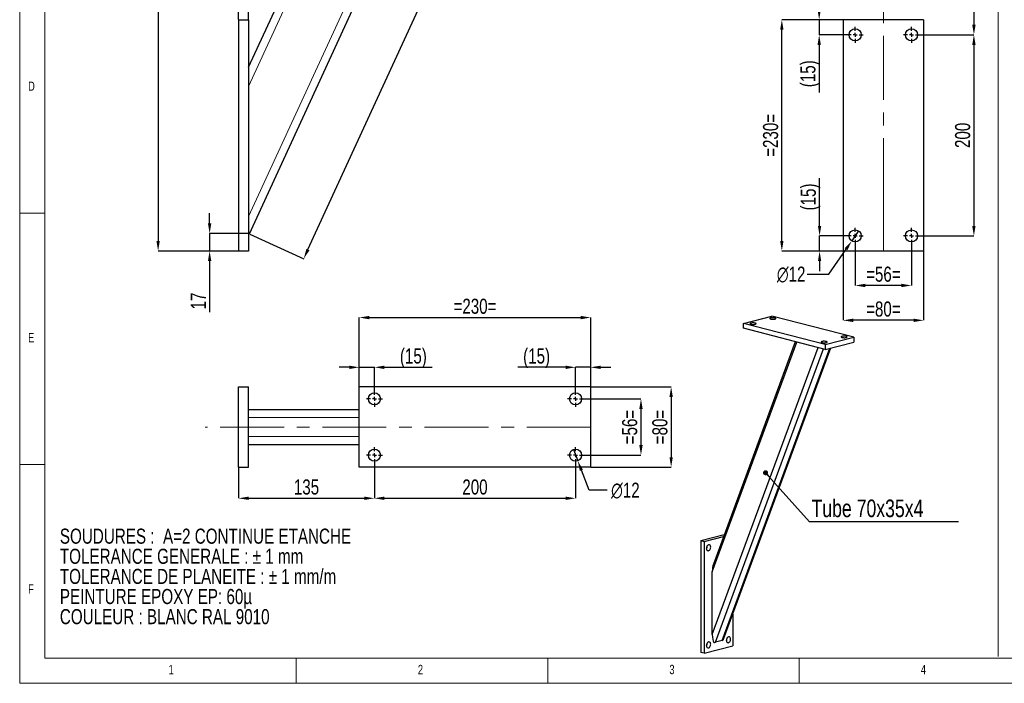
# Model space of a CAD drawing. Header units: millimetres. Extents: x 5 to 415, y 5 to 292.
# Tile 1 of 4: x 5 to 201, y 5 to 137. Entities that reach past the tile are written whole.
import ezdxf

# ---------------------------------------------------------------- set-up
doc = ezdxf.new("R2010")
doc.units = ezdxf.units.MM
doc.header["$PDSIZE"] = -1
doc.linetypes.add('CENTERX2', pattern=[20.32, 12.7, -2.54, 2.54, -2.54])
for name, color, linetype in [('COTES', 1, 'Continuous'), ('NOTES', 6, 'Continuous'), ('TRAIT-FINS', 9, 'Continuous'), ('TRAIT-MIXTES', 3, 'CENTERX2')]:
    doc.layers.add(name, color=color, linetype=linetype)
doc.layers.add('TRAIT-FORT', color=4, linetype='Continuous', lineweight=25)
doc.styles.add('SLDTEXTSTYLE0', font='TXT', dxfattribs={"width": 0.75})
doc.styles.add('SLDTEXTSTYLE1', font='TXT', dxfattribs={"width": 0.754155})
doc.dimstyles.new('SLDDIMSTYLE0', dxfattribs={"dimtxt": 3, "dimasz": 2, "dimexe": 0, "dimexo": 0.0625, "dimgap": 0.75, "dimtad": 1, "dimlfac": 5, "dimrnd": 1e-09, "dimzin": 12, "dimdsep": 46, "dimtxsty": 'SLDTEXTSTYLE0', "dimsah": 1, "dimcen": 0.09, "dimadec": 0, "dimazin": 3, "dimtfac": 1, "dimtmove": 0, "dimatfit": 0, "dimfxl": 1, "dimfrac": 2, "dimtolj": 1, "dimtzin": 12, "dimarcsym": 0})
doc.dimstyles.new('SLDDIMSTYLE1', dxfattribs={"dimtxt": 3, "dimasz": 2, "dimexe": 0, "dimexo": 0.0625, "dimgap": 0.75, "dimtad": 1, "dimlfac": 5, "dimrnd": 1e-09, "dimzin": 12, "dimdsep": 46, "dimtxsty": 'SLDTEXTSTYLE0', "dimsah": 1, "dimcen": 0.09, "dimadec": 0, "dimazin": 3, "dimtfac": 1, "dimtofl": 0, "dimtmove": 0, "dimatfit": 3, "dimfxl": 1, "dimfrac": 2, "dimtolj": 1, "dimtzin": 12, "dimarcsym": 0})
doc.dimstyles.new('SLDDIMSTYLE2', dxfattribs={"dimtxt": 3, "dimasz": 2, "dimexe": 0, "dimexo": 0.0625, "dimgap": 0.75, "dimtad": 1, "dimdec": 0, "dimlfac": 5, "dimrnd": 1e-09, "dimzin": 12, "dimdsep": 46, "dimtxsty": 'SLDTEXTSTYLE0', "dimsah": 1, "dimcen": 0.09, "dimadec": 0, "dimazin": 3, "dimtfac": 1, "dimtdec": 0, "dimtofl": 0, "dimtmove": 0, "dimatfit": 3, "dimfxl": 1, "dimfrac": 2, "dimtolj": 1, "dimtzin": 12, "dimarcsym": 0})
doc.dimstyles.new('SLDDIMSTYLE3', dxfattribs={"dimtxt": 3, "dimasz": 2, "dimexe": 0, "dimexo": 0.0625, "dimgap": 0.75, "dimtad": 1, "dimdec": 0, "dimlfac": 5, "dimrnd": 1e-09, "dimzin": 12, "dimdsep": 46, "dimtxsty": 'SLDTEXTSTYLE0', "dimsah": 1, "dimcen": 0.09, "dimadec": 0, "dimazin": 3, "dimtfac": 1, "dimtdec": 0, "dimtmove": 0, "dimatfit": 0, "dimfxl": 1, "dimfrac": 2, "dimtolj": 1, "dimtzin": 12, "dimarcsym": 0})
doc.dimstyles.new('SLDDIMSTYLE4', dxfattribs={"dimtxt": 3, "dimasz": 2, "dimexe": 0, "dimexo": 0.0625, "dimgap": 0.75, "dimtad": 0, "dimtih": 1, "dimtoh": 1, "dimlfac": 5, "dimrnd": 1e-09, "dimzin": 12, "dimdsep": 46, "dimtxsty": 'SLDTEXTSTYLE0', "dimblk1": 'NONE', "dimsah": 1, "dimcen": 0, "dimadec": 0, "dimazin": 3, "dimtfac": 1, "dimtmove": 0, "dimatfit": 3, "dimldrblk": 'NONE', "dimfxl": 1, "dimfrac": 2, "dimtolj": 1, "dimtzin": 12, "dimarcsym": 0})
doc.dimstyles.new('SLDDIMSTYLE5', dxfattribs={"dimtxt": 0.18, "dimasz": 1, "dimexe": 0, "dimexo": 0.0625, "dimgap": 0, "dimtad": 0, "dimtih": 1, "dimtoh": 1, "dimdec": 0, "dimrnd": 1e-09, "dimzin": 0, "dimdsep": 46, "dimtxsty": 'Standard', "dimblk1": 'DOT', "dimblk2": 'DOT', "dimsah": 1, "dimcen": 0.09, "dimadec": 0, "dimazin": 0, "dimtfac": 1, "dimtdec": 0, "dimtofl": 0, "dimtmove": 0, "dimatfit": 3, "dimldrblk": 'DOT', "dimfxl": 1, "dimfrac": 2, "dimtolj": 1, "dimtzin": 0, "dimarcsym": 0})

# ---------------------------------------------------------------- blocks, each defined once
blk = doc.blocks.new('SW_NOTE_0')
at = {"layer": 'NOTES', "color": 0, "char_height": 3, "attachment_point": 1, "style": 'SLDTEXTSTYLE1'}
for s, insert in [('SOUDURES :  A=2 CONTINUE ETANCHE', (0, 3.87)), ('TOLERANCE GENERALE : ± 1 mm', (0, -0.13)), ('TOLERANCE DE PLANEITE : ± 1 mm/m', (0, -4.13)), ('PEINTURE EPOXY EP: 60µ', (0, -8.13)), ('COULEUR : BLANC RAL 9010', (0, -12.13))]:
    blk.add_mtext(s, dxfattribs=dict(at, insert=insert))
blk = doc.blocks.new('_D')
at = {"layer": 'COTES', "color": 0, "lineweight": -2, "transparency": 16777216}
for p, q in [((46.52, 146.71), (44.52, 146.71)), ((48.52, 137.02), (48.52, 146.71)), ((48.52, 146.71), (50.52, 146.71)), ((50.52, 137.02), (50.52, 146.71)), ((52.52, 146.71), (58.65, 146.71))]:
    blk.add_line(p, q, dxfattribs=at)
at = {"layer": 'COTES', "color": 0, "transparency": 16777216}
for points in [[(46.52, 147.04), (46.52, 146.38), (48.52, 146.71)], [(52.52, 147.04), (52.52, 146.38), (50.52, 146.71)]]:
    blk.add_solid(points, dxfattribs=at)
at = {"layer": 'Defpoints', "color": 0, "transparency": 16777216}
for p in [(50.52, 146.71), (48.52, 136.96), (50.52, 136.96)]:
    blk.add_point(p, dxfattribs=at)
at = {"layer": 'COTES', "color": 0, "transparency": 16777216, "insert": (56.58, 150.46), "char_height": 3, "attachment_point": 2, "style": 'SLDTEXTSTYLE0'}
blk.add_mtext('\\A1;10', dxfattribs=at)
blk = doc.blocks.new('_D_2')
at = {"layer": 'COTES', "color": 0, "lineweight": -2, "transparency": 16777216}
for p, q in [((48.52, 137.02), (48.52, 242.96)), ((50.52, 242.96), (116.52, 242.96)), ((118.52, 231.02), (118.52, 242.96))]:
    blk.add_line(p, q, dxfattribs=at)
at = {"layer": 'COTES', "color": 0, "transparency": 16777216}
for points in [[(50.52, 243.3), (50.52, 242.63), (48.52, 242.96)], [(116.52, 243.3), (116.52, 242.63), (118.52, 242.96)]]:
    blk.add_solid(points, dxfattribs=at)
at = {"layer": 'Defpoints', "color": 0, "transparency": 16777216}
for p in [(118.52, 242.96), (118.52, 230.96), (48.52, 136.96)]:
    blk.add_point(p, dxfattribs=at)
at = {"layer": 'COTES', "color": 0, "transparency": 16777216, "insert": (83.52, 246.71), "char_height": 3, "attachment_point": 2, "style": 'SLDTEXTSTYLE0'}
blk.add_mtext('\\A1;350', dxfattribs=at)
blk = doc.blocks.new('_D_3')
at = {"layer": 'COTES', "color": 0, "lineweight": -2, "transparency": 16777216}
for p, q in [((72.46, 230.96), (32.52, 230.96)), ((32.52, 228.96), (32.52, 92.96)), ((48.46, 90.96), (32.52, 90.96))]:
    blk.add_line(p, q, dxfattribs=at)
at = {"layer": 'COTES', "color": 0, "transparency": 16777216}
for points in [[(32.19, 228.96), (32.85, 228.96), (32.52, 230.96)], [(32.19, 92.96), (32.85, 92.96), (32.52, 90.96)]]:
    blk.add_solid(points, dxfattribs=at)
at = {"layer": 'Defpoints', "color": 0, "transparency": 16777216}
for p in [(72.52, 230.96), (32.52, 90.96), (48.52, 90.96)]:
    blk.add_point(p, dxfattribs=at)
at = {"layer": 'COTES', "color": 0, "transparency": 16777216, "insert": (28.77, 160.96), "char_height": 3, "attachment_point": 2, "rotation": 90, "style": 'SLDTEXTSTYLE0'}
blk.add_mtext('\\A1;700', dxfattribs=at)
blk = doc.blocks.new('_D_4')
at = {"layer": 'COTES', "color": 0, "lineweight": -2, "transparency": 16777216}
for p, q in [((112.58, 228.94), (123.28, 224.02)), ((62.31, 91.24), (122.45, 222.2)), ((50.77, 94.34), (61.47, 89.43))]:
    blk.add_line(p, q, dxfattribs=at)
at = {"layer": 'COTES', "color": 0, "transparency": 16777216}
for points in [[(122.15, 222.34), (122.75, 222.06), (123.28, 224.02)], [(62, 91.38), (62.61, 91.11), (61.47, 89.43)]]:
    blk.add_solid(points, dxfattribs=at)
at = {"layer": 'Defpoints', "color": 0, "transparency": 16777216}
for p in [(112.52, 228.96), (123.28, 224.02), (50.71, 94.37)]:
    blk.add_point(p, dxfattribs=at)
at = {"layer": 'COTES', "color": 0, "transparency": 16777216, "insert": (88.97, 158.29), "char_height": 3, "attachment_point": 2, "rotation": 65.3326, "style": 'SLDTEXTSTYLE0'}
blk.add_mtext('\\A1;(741)', dxfattribs=at)
blk = doc.blocks.new('_D_7')
at = {"layer": 'COTES', "color": 0, "lineweight": -2, "transparency": 16777216}
for p, q in [((42.76, 96.46), (42.76, 98.46)), ((50.46, 94.46), (42.76, 94.46)), ((42.76, 94.46), (42.76, 90.96)), ((48.46, 90.96), (42.76, 90.96)), ((42.76, 88.96), (42.76, 78.78))]:
    blk.add_line(p, q, dxfattribs=at)
at = {"layer": 'COTES', "color": 0, "transparency": 16777216}
for points in [[(42.43, 96.46), (43.1, 96.46), (42.76, 94.46)], [(42.43, 88.96), (43.1, 88.96), (42.76, 90.96)]]:
    blk.add_solid(points, dxfattribs=at)
at = {"layer": 'Defpoints', "color": 0, "transparency": 16777216}
for p in [(50.52, 94.46), (42.76, 90.96), (48.52, 90.96)]:
    blk.add_point(p, dxfattribs=at)
at = {"layer": 'COTES', "color": 0, "transparency": 16777216, "insert": (39.01, 81.03), "char_height": 3, "attachment_point": 2, "rotation": 90, "style": 'SLDTEXTSTYLE0'}
blk.add_mtext('\\A1;17', dxfattribs=at)
blk = doc.blocks.new('_D_9')
at = {"layer": 'COTES', "color": 0, "lineweight": -2, "transparency": 16777216}
for p, q in [((184.77, 230.96), (194.71, 230.96)), ((194.71, 228.96), (194.71, 135.96)), ((183.97, 133.96), (194.71, 133.96))]:
    blk.add_line(p, q, dxfattribs=at)
at = {"layer": 'COTES', "color": 0, "transparency": 16777216}
for points in [[(194.38, 228.96), (195.05, 228.96), (194.71, 230.96)], [(194.38, 135.96), (195.05, 135.96), (194.71, 133.96)]]:
    blk.add_solid(points, dxfattribs=at)
at = {"layer": 'Defpoints', "color": 0, "transparency": 16777216}
for p in [(184.71, 230.96), (183.91, 133.96), (194.71, 133.96)]:
    blk.add_point(p, dxfattribs=at)
at = {"layer": 'COTES', "color": 0, "transparency": 16777216, "insert": (190.96, 182.46), "char_height": 3, "attachment_point": 2, "rotation": 90, "style": 'SLDTEXTSTYLE0'}
blk.add_mtext('\\A1;485', dxfattribs=at)
blk = doc.blocks.new('_D_10')
at = {"layer": 'COTES', "color": 0, "lineweight": -2, "transparency": 16777216}
for p, q in [((183.97, 133.96), (194.71, 133.96)), ((194.71, 131.96), (194.71, 95.96)), ((183.97, 93.96), (194.71, 93.96))]:
    blk.add_line(p, q, dxfattribs=at)
at = {"layer": 'COTES', "color": 0, "transparency": 16777216}
for points in [[(194.38, 131.96), (195.05, 131.96), (194.71, 133.96)], [(194.38, 95.96), (195.05, 95.96), (194.71, 93.96)]]:
    blk.add_solid(points, dxfattribs=at)
at = {"layer": 'Defpoints', "color": 0, "transparency": 16777216}
for p in [(183.91, 133.96), (183.91, 93.96), (194.71, 93.96)]:
    blk.add_point(p, dxfattribs=at)
at = {"layer": 'COTES', "color": 0, "transparency": 16777216, "insert": (190.96, 113.96), "char_height": 3, "attachment_point": 2, "rotation": 90, "style": 'SLDTEXTSTYLE0'}
blk.add_mtext('\\A1;200', dxfattribs=at)
blk = doc.blocks.new('_D_11')
at = {"layer": 'COTES', "color": 0, "lineweight": -2, "transparency": 16777216}
for p, q in [((171.11, 92.3), (171.11, 84.11)), ((182.31, 92.3), (182.31, 84.11)), ((180.31, 84.11), (173.11, 84.11))]:
    blk.add_line(p, q, dxfattribs=at)
at = {"layer": 'COTES', "color": 0, "transparency": 16777216}
for points in [[(173.11, 84.45), (173.11, 83.78), (171.11, 84.11)], [(180.31, 84.45), (180.31, 83.78), (182.31, 84.11)]]:
    blk.add_solid(points, dxfattribs=at)
at = {"layer": 'Defpoints', "color": 0, "transparency": 16777216}
for p in [(171.11, 92.36), (182.31, 92.36), (171.11, 84.11)]:
    blk.add_point(p, dxfattribs=at)
at = {"layer": 'COTES', "color": 0, "transparency": 16777216, "insert": (176.71, 87.86), "char_height": 3, "attachment_point": 2, "style": 'SLDTEXTSTYLE0'}
blk.add_mtext('\\A1;=56=', dxfattribs=at)
blk = doc.blocks.new('_D_12')
at = {"layer": 'COTES', "color": 0, "lineweight": -2, "transparency": 16777216}
for p, q in [((168.71, 90.9), (168.71, 77.18)), ((184.71, 90.9), (184.71, 77.18)), ((182.71, 77.18), (170.71, 77.18))]:
    blk.add_line(p, q, dxfattribs=at)
at = {"layer": 'COTES', "color": 0, "transparency": 16777216}
for points in [[(170.71, 77.51), (170.71, 76.84), (168.71, 77.18)], [(182.71, 77.51), (182.71, 76.84), (184.71, 77.18)]]:
    blk.add_solid(points, dxfattribs=at)
at = {"layer": 'Defpoints', "color": 0, "transparency": 16777216}
for p in [(168.71, 90.96), (184.71, 90.96), (168.71, 77.18)]:
    blk.add_point(p, dxfattribs=at)
at = {"layer": 'COTES', "color": 0, "transparency": 16777216, "insert": (176.71, 80.93), "char_height": 3, "attachment_point": 2, "style": 'SLDTEXTSTYLE0'}
blk.add_mtext('\\A1;=80=', dxfattribs=at)
blk = doc.blocks.new('_D_13')
at = {"layer": 'COTES', "color": 0, "lineweight": -2, "transparency": 16777216}
for p, q in [((168.65, 136.96), (156.53, 136.96)), ((156.53, 92.96), (156.53, 134.96)), ((168.65, 90.96), (156.53, 90.96))]:
    blk.add_line(p, q, dxfattribs=at)
at = {"layer": 'COTES', "color": 0, "transparency": 16777216}
for points in [[(156.19, 134.96), (156.86, 134.96), (156.53, 136.96)], [(156.19, 92.96), (156.86, 92.96), (156.53, 90.96)]]:
    blk.add_solid(points, dxfattribs=at)
at = {"layer": 'Defpoints', "color": 0, "transparency": 16777216}
for p in [(156.53, 136.96), (168.71, 136.96), (168.71, 90.96)]:
    blk.add_point(p, dxfattribs=at)
at = {"layer": 'COTES', "color": 0, "transparency": 16777216, "insert": (152.78, 113.96), "char_height": 3, "attachment_point": 2, "rotation": 90, "style": 'SLDTEXTSTYLE0'}
blk.add_mtext('\\A1;=230=', dxfattribs=at)
blk = doc.blocks.new('_D_14')
at = {"layer": 'COTES', "color": 0, "lineweight": -2, "transparency": 16777216}
for p, q in [((171.79, 94.95), (170.43, 92.97)), ((165.9, 86.36), (169.3, 91.32)), ((161.54, 86.36), (165.9, 86.36))]:
    blk.add_line(p, q, dxfattribs=at)
at = {"layer": 'COTES', "color": 0, "transparency": 16777216}
blk.add_solid([(169.03, 91.51), (169.58, 91.13), (170.43, 92.97)], dxfattribs=at)
at = {"layer": 'Defpoints', "color": 0, "transparency": 16777216}
for p in [(171.79, 94.95), (170.43, 92.97)]:
    blk.add_point(p, dxfattribs=at)
at = {"layer": 'COTES', "color": 0, "transparency": 16777216, "insert": (155.54, 87.86), "char_height": 3, "attachment_point": 1, "style": 'SLDTEXTSTYLE0'}
blk.add_mtext('\\A1;∅12', dxfattribs=at)
blk = doc.blocks.new('_None')
blk = doc.blocks.new('_D_15')
at = {"layer": 'COTES', "color": 0, "lineweight": -2, "transparency": 16777216}
for p, q in [((163.95, 138.96), (163.95, 140.96)), ((168.65, 136.96), (163.95, 136.96)), ((163.95, 136.96), (163.95, 133.96)), ((169.45, 133.96), (163.95, 133.96)), ((163.95, 131.96), (163.95, 122.46))]:
    blk.add_line(p, q, dxfattribs=at)
at = {"layer": 'COTES', "color": 0, "transparency": 16777216}
for points in [[(163.62, 138.96), (164.28, 138.96), (163.95, 136.96)], [(163.62, 131.96), (164.28, 131.96), (163.95, 133.96)]]:
    blk.add_solid(points, dxfattribs=at)
at = {"layer": 'Defpoints', "color": 0, "transparency": 16777216}
for p in [(168.71, 136.96), (163.95, 133.96), (169.51, 133.96)]:
    blk.add_point(p, dxfattribs=at)
at = {"layer": 'COTES', "color": 0, "transparency": 16777216, "insert": (160.2, 126.21), "char_height": 3, "attachment_point": 2, "rotation": 90, "style": 'SLDTEXTSTYLE0'}
blk.add_mtext('\\A1;(15)', dxfattribs=at)
blk = doc.blocks.new('_D_16')
at = {"layer": 'COTES', "color": 0, "lineweight": -2, "transparency": 16777216}
for p, q in [((164.03, 95.96), (164.03, 105.46)), ((169.45, 93.96), (164.03, 93.96)), ((164.03, 90.96), (164.03, 93.96)), ((168.65, 90.96), (164.03, 90.96)), ((164.03, 88.96), (164.03, 86.96))]:
    blk.add_line(p, q, dxfattribs=at)
at = {"layer": 'COTES', "color": 0, "transparency": 16777216}
for points in [[(163.7, 95.96), (164.36, 95.96), (164.03, 93.96)], [(163.7, 88.96), (164.36, 88.96), (164.03, 90.96)]]:
    blk.add_solid(points, dxfattribs=at)
at = {"layer": 'Defpoints', "color": 0, "transparency": 16777216}
for p in [(169.51, 93.96), (164.03, 90.96), (168.71, 90.96)]:
    blk.add_point(p, dxfattribs=at)
at = {"layer": 'COTES', "color": 0, "transparency": 16777216, "insert": (160.28, 101.71), "char_height": 3, "attachment_point": 2, "rotation": 90, "style": 'SLDTEXTSTYLE0'}
blk.add_mtext('\\A1;(15)', dxfattribs=at)
blk = doc.blocks.new('SW_CENTERMARKSYMBOL_0')
at = {"layer": 'TRAIT-MIXTES', "color": 0}
for p, q in [((-0.8, 0), (-1.6, 0)), ((0, 0), (-0.4, 0)), ((0, 0.8), (0, 1.6)), ((0, 0), (0, 0.4)), ((0, 0), (0, -0.4)), ((0, 0), (0.4, 0)), ((0.8, 0), (1.6, 0)), ((0, -0.8), (0, -1.6))]:
    blk.add_line(p, q, dxfattribs=at)
blk = doc.blocks.new('SW_CENTERMARKSYMBOL_1')
at = {"layer": 'TRAIT-MIXTES', "color": 0}
for p, q in [((-0.8, 0), (-1.6, 0)), ((0, 0), (-0.4, 0)), ((0, 0.8), (0, 1.6)), ((0, 0), (0, 0.4)), ((0, 0), (0, -0.4)), ((0, 0), (0.4, 0)), ((0.8, 0), (1.6, 0)), ((0, -0.8), (0, -1.6))]:
    blk.add_line(p, q, dxfattribs=at)
blk = doc.blocks.new('SW_CENTERMARKSYMBOL_2')
at = {"layer": 'TRAIT-MIXTES', "color": 0}
for p, q in [((-0.8, 0), (-1.6, 0)), ((0, 0), (-0.4, 0)), ((0, 0.8), (0, 1.6)), ((0, 0), (0, 0.4)), ((0, 0), (0, -0.4)), ((0, 0), (0.4, 0)), ((0.8, 0), (1.6, 0)), ((0, -0.8), (0, -1.6))]:
    blk.add_line(p, q, dxfattribs=at)
blk = doc.blocks.new('SW_CENTERMARKSYMBOL_3')
at = {"layer": 'TRAIT-MIXTES', "color": 0}
for p, q in [((-0.8, 0), (-1.6, 0)), ((0, 0), (-0.4, 0)), ((0, 0.8), (0, 1.6)), ((0, 0), (0, 0.4)), ((0, 0), (0, -0.4)), ((0, 0), (0.4, 0)), ((0.8, 0), (1.6, 0)), ((0, -0.8), (0, -1.6))]:
    blk.add_line(p, q, dxfattribs=at)
blk = doc.blocks.new('_D_17')
at = {"layer": 'COTES', "color": 0, "lineweight": -2, "transparency": 16777216}
for p, q in [((48.52, 47.9), (48.52, 41.79)), ((75.52, 48.7), (75.52, 41.79)), ((50.52, 41.79), (73.52, 41.79))]:
    blk.add_line(p, q, dxfattribs=at)
at = {"layer": 'COTES', "color": 0, "transparency": 16777216}
for points in [[(50.52, 42.13), (50.52, 41.46), (48.52, 41.79)], [(73.52, 42.13), (73.52, 41.46), (75.52, 41.79)]]:
    blk.add_solid(points, dxfattribs=at)
at = {"layer": 'Defpoints', "color": 0, "transparency": 16777216}
for p in [(48.52, 47.96), (75.52, 48.76), (75.52, 41.79)]:
    blk.add_point(p, dxfattribs=at)
at = {"layer": 'COTES', "color": 0, "transparency": 16777216, "insert": (62.02, 45.54), "char_height": 3, "attachment_point": 2, "style": 'SLDTEXTSTYLE0'}
blk.add_mtext('\\A1;135', dxfattribs=at)
blk = doc.blocks.new('_D_18')
at = {"layer": 'COTES', "color": 0, "lineweight": -2, "transparency": 16777216}
for p, q in [((75.52, 48.7), (75.52, 41.79)), ((115.52, 48.7), (115.52, 41.79)), ((77.52, 41.79), (113.52, 41.79))]:
    blk.add_line(p, q, dxfattribs=at)
at = {"layer": 'COTES', "color": 0, "transparency": 16777216}
for points in [[(77.52, 42.13), (77.52, 41.46), (75.52, 41.79)], [(113.52, 42.13), (113.52, 41.46), (115.52, 41.79)]]:
    blk.add_solid(points, dxfattribs=at)
at = {"layer": 'Defpoints', "color": 0, "transparency": 16777216}
for p in [(75.52, 48.76), (115.52, 48.76), (115.52, 41.79)]:
    blk.add_point(p, dxfattribs=at)
at = {"layer": 'COTES', "color": 0, "transparency": 16777216, "insert": (95.52, 45.54), "char_height": 3, "attachment_point": 2, "style": 'SLDTEXTSTYLE0'}
blk.add_mtext('\\A1;200', dxfattribs=at)
blk = doc.blocks.new('_D_19')
at = {"layer": 'COTES', "color": 0, "lineweight": -2, "transparency": 16777216}
for p, q in [((72.52, 64.03), (72.52, 77.73)), ((74.52, 77.73), (116.52, 77.73)), ((118.52, 64.03), (118.52, 77.73))]:
    blk.add_line(p, q, dxfattribs=at)
at = {"layer": 'COTES', "color": 0, "transparency": 16777216}
for points in [[(74.52, 78.06), (74.52, 77.39), (72.52, 77.73)], [(116.52, 78.06), (116.52, 77.39), (118.52, 77.73)]]:
    blk.add_solid(points, dxfattribs=at)
at = {"layer": 'Defpoints', "color": 0, "transparency": 16777216}
for p in [(118.52, 77.73), (72.52, 63.96), (118.52, 63.96)]:
    blk.add_point(p, dxfattribs=at)
at = {"layer": 'COTES', "color": 0, "transparency": 16777216, "insert": (95.52, 81.48), "char_height": 3, "attachment_point": 2, "style": 'SLDTEXTSTYLE0'}
blk.add_mtext('\\A1;=230=', dxfattribs=at)
blk = doc.blocks.new('_D_20')
at = {"layer": 'COTES', "color": 0, "lineweight": -2, "transparency": 16777216}
for p, q in [((117.18, 61.56), (128.52, 61.56)), ((128.52, 59.56), (128.52, 52.36)), ((117.18, 50.36), (128.52, 50.36))]:
    blk.add_line(p, q, dxfattribs=at)
at = {"layer": 'COTES', "color": 0, "transparency": 16777216}
for points in [[(128.19, 59.56), (128.85, 59.56), (128.52, 61.56)], [(128.19, 52.36), (128.85, 52.36), (128.52, 50.36)]]:
    blk.add_solid(points, dxfattribs=at)
at = {"layer": 'Defpoints', "color": 0, "transparency": 16777216}
for p in [(117.12, 61.56), (117.12, 50.36), (128.52, 50.36)]:
    blk.add_point(p, dxfattribs=at)
at = {"layer": 'COTES', "color": 0, "transparency": 16777216, "insert": (124.77, 55.96), "char_height": 3, "attachment_point": 2, "rotation": 90, "style": 'SLDTEXTSTYLE0'}
blk.add_mtext('\\A1;=56=', dxfattribs=at)
blk = doc.blocks.new('_D_21')
at = {"layer": 'COTES', "color": 0, "lineweight": -2, "transparency": 16777216}
for p, q in [((118.58, 63.96), (134.52, 63.96)), ((134.52, 61.96), (134.52, 49.96)), ((118.58, 47.96), (134.52, 47.96))]:
    blk.add_line(p, q, dxfattribs=at)
at = {"layer": 'COTES', "color": 0, "transparency": 16777216}
for points in [[(134.19, 61.96), (134.85, 61.96), (134.52, 63.96)], [(134.19, 49.96), (134.85, 49.96), (134.52, 47.96)]]:
    blk.add_solid(points, dxfattribs=at)
at = {"layer": 'Defpoints', "color": 0, "transparency": 16777216}
for p in [(118.52, 63.96), (118.52, 47.96), (134.52, 47.96)]:
    blk.add_point(p, dxfattribs=at)
at = {"layer": 'COTES', "color": 0, "transparency": 16777216, "insert": (130.77, 55.96), "char_height": 3, "attachment_point": 2, "rotation": 90, "style": 'SLDTEXTSTYLE0'}
blk.add_mtext('\\A1;=80=', dxfattribs=at)
blk = doc.blocks.new('_D_22')
at = {"layer": 'COTES', "color": 0, "lineweight": -2, "transparency": 16777216}
for p, q in [((115.09, 51.48), (115.95, 49.24)), ((118.2, 43.4), (116.67, 47.38)), ((121.83, 43.4), (118.2, 43.4))]:
    blk.add_line(p, q, dxfattribs=at)
at = {"layer": 'COTES', "color": 0, "transparency": 16777216}
blk.add_solid([(116.98, 47.5), (116.36, 47.26), (115.95, 49.24)], dxfattribs=at)
at = {"layer": 'Defpoints', "color": 0, "transparency": 16777216}
for p in [(115.09, 51.48), (115.95, 49.24)]:
    blk.add_point(p, dxfattribs=at)
at = {"layer": 'COTES', "color": 0, "transparency": 16777216, "insert": (122.58, 44.9), "char_height": 3, "attachment_point": 1, "style": 'SLDTEXTSTYLE0'}
blk.add_mtext('\\A1;∅12', dxfattribs=at)
blk = doc.blocks.new('_D_23')
at = {"layer": 'COTES', "color": 0, "lineweight": -2, "transparency": 16777216}
for p, q in [((113.52, 67.84), (104.02, 67.84)), ((115.52, 63.23), (115.52, 67.84)), ((118.52, 67.84), (115.52, 67.84)), ((118.52, 64.03), (118.52, 67.84)), ((120.52, 67.84), (122.52, 67.84))]:
    blk.add_line(p, q, dxfattribs=at)
at = {"layer": 'COTES', "color": 0, "transparency": 16777216}
for points in [[(113.52, 68.17), (113.52, 67.5), (115.52, 67.84)], [(120.52, 68.17), (120.52, 67.5), (118.52, 67.84)]]:
    blk.add_solid(points, dxfattribs=at)
at = {"layer": 'Defpoints', "color": 0, "transparency": 16777216}
for p in [(118.52, 67.84), (115.52, 63.16), (118.52, 63.96)]:
    blk.add_point(p, dxfattribs=at)
at = {"layer": 'COTES', "color": 0, "transparency": 16777216, "insert": (107.77, 71.59), "char_height": 3, "attachment_point": 2, "style": 'SLDTEXTSTYLE0'}
blk.add_mtext('\\A1;(15)', dxfattribs=at)
blk = doc.blocks.new('_D_24')
at = {"layer": 'COTES', "color": 0, "lineweight": -2, "transparency": 16777216}
for p, q in [((70.52, 67.84), (68.52, 67.84)), ((72.52, 64.03), (72.52, 67.84)), ((72.52, 67.84), (75.52, 67.84)), ((75.52, 63.23), (75.52, 67.84)), ((77.52, 67.84), (87.02, 67.84))]:
    blk.add_line(p, q, dxfattribs=at)
at = {"layer": 'COTES', "color": 0, "transparency": 16777216}
for points in [[(70.52, 68.17), (70.52, 67.5), (72.52, 67.84)], [(77.52, 68.17), (77.52, 67.5), (75.52, 67.84)]]:
    blk.add_solid(points, dxfattribs=at)
at = {"layer": 'Defpoints', "color": 0, "transparency": 16777216}
for p in [(72.52, 67.84), (72.52, 63.96), (75.52, 63.16)]:
    blk.add_point(p, dxfattribs=at)
at = {"layer": 'COTES', "color": 0, "transparency": 16777216, "insert": (83.27, 71.59), "char_height": 3, "attachment_point": 2, "style": 'SLDTEXTSTYLE0'}
blk.add_mtext('\\A1;(15)', dxfattribs=at)
blk = doc.blocks.new('SW_CENTERMARKSYMBOL_4')
at = {"layer": 'TRAIT-MIXTES', "color": 0}
for p, q in [((-0.8, 0), (-1.6, 0)), ((0, 0), (-0.4, 0)), ((0, 0.8), (0, 1.6)), ((0, 0), (0, 0.4)), ((0, 0), (0, -0.4)), ((0, 0), (0.4, 0)), ((0.8, 0), (1.6, 0)), ((0, -0.8), (0, -1.6))]:
    blk.add_line(p, q, dxfattribs=at)
blk = doc.blocks.new('SW_CENTERMARKSYMBOL_5')
at = {"layer": 'TRAIT-MIXTES', "color": 0}
for p, q in [((-0.8, 0), (-1.6, 0)), ((0, 0), (-0.4, 0)), ((0, 0.8), (0, 1.6)), ((0, 0), (0, 0.4)), ((0, 0), (0, -0.4)), ((0, 0), (0.4, 0)), ((0.8, 0), (1.6, 0)), ((0, -0.8), (0, -1.6))]:
    blk.add_line(p, q, dxfattribs=at)
blk = doc.blocks.new('SW_CENTERMARKSYMBOL_6')
at = {"layer": 'TRAIT-MIXTES', "color": 0}
for p, q in [((-0.8, 0), (-1.6, 0)), ((0, 0), (-0.4, 0)), ((0, 0.8), (0, 1.6)), ((0, 0), (0, 0.4)), ((0, 0), (0, -0.4)), ((0, 0), (0.4, 0)), ((0.8, 0), (1.6, 0)), ((0, -0.8), (0, -1.6))]:
    blk.add_line(p, q, dxfattribs=at)
blk = doc.blocks.new('SW_CENTERMARKSYMBOL_7')
at = {"layer": 'TRAIT-MIXTES', "color": 0}
for p, q in [((-0.8, 0), (-1.6, 0)), ((0, 0), (-0.4, 0)), ((0, 0.8), (0, 1.6)), ((0, 0), (0, 0.4)), ((0, 0), (0, -0.4)), ((0, 0), (0.4, 0)), ((0.8, 0), (1.6, 0)), ((0, -0.8), (0, -1.6))]:
    blk.add_line(p, q, dxfattribs=at)
blk = doc.blocks.new('SW_NOTE_4')
at = {"layer": 'NOTES', "color": 0}
blk.add_line((29.62, 0), (0, 0), dxfattribs=at)
at = {"layer": 'NOTES', "color": 0, "insert": (0.41, 4.43), "char_height": 3.5, "attachment_point": 1, "style": 'SLDTEXTSTYLE0'}
blk.add_mtext('Tube 70x35x4', dxfattribs=at)
blk = doc.blocks.new('_Dot')
at = {"color": 0, "linetype": 'ByBlock', "lineweight": -2}
blk.add_line((-0.5, 0), (-1, 0), dxfattribs=at)
at = {"color": 0, "linetype": 'ByBlock', "const_width": 0.5}
blk.add_lwpolyline([(-0.25, 0, 1), (0.25, 0, 1)], format="xyb", close=True, dxfattribs=at)

msp = doc.modelspace()

# ---------------------------------------------------------------- linework, layer by layer
at = {"lineweight": 18}
for p, q in [((5, 292), (5, 5)), ((10, 287), (10, 10)), ((199.5472, 287.3547), (199.5472, 10.3343)), ((5, 98.5), (10, 98.5)), ((10, 48.5), (5, 48.5)), ((10, 10), (410, 10)), ((60, 5), (60, 10)), ((110, 10), (110, 5)), ((160, 5), (160, 10)), ((5, 5), (415, 5))]:
    msp.add_line(p, q, dxfattribs=at)
at = {"layer": 'TRAIT-FINS', "lineweight": 18}
for p, q in [((50.5208, 97.7959), (110.7601, 228.9622)), ((50.5208, 123.6734), (98.8756, 228.9622)), ((50.5208, 57.8646), (72.5208, 57.8646)), ((50.5208, 54.0646), (72.5208, 54.0646))]:
    msp.add_line(p, q, dxfattribs=at)
at = {"layer": 'TRAIT-FORT', "lineweight": 25}
for p, q in [((50.5208, 127.5071), (97.1149, 228.9622)), ((50.7085, 94.3709), (112.5208, 228.9622)), ((48.5208, 136.9622), (50.5208, 136.9622)), ((48.5208, 136.9622), (48.5208, 90.9622)), ((50.5208, 136.9622), (50.5208, 90.9622)), ((184.712, 136.9622), (168.712, 136.9622)), ((168.712, 136.9622), (168.712, 90.9622)), ((184.712, 136.9622), (184.712, 90.9622)), ((50.7085, 94.3709), (50.5208, 94.4571)), ((50.5208, 90.9622), (48.5208, 90.9622)), ((184.712, 90.9622), (168.712, 90.9622)), ((148.8894, 76.5736), (154.5462, 78.0377)), ((165.1528, 72.3643), (148.8894, 76.5736)), ((148.8894, 75.6077), (148.8894, 76.5736)), ((170.8097, 73.8284), (154.5462, 78.0377)), ((165.1528, 71.3984), (148.8894, 75.6077)), ((142.7022, 27.182), (159.5213, 72.8559)), ((159.2102, 72.9364), (142.9283, 28.7214)), ((165.1528, 72.3643), (170.8097, 73.8284)), ((165.1528, 71.3984), (170.8097, 72.8625)), ((170.8097, 73.8284), (170.8097, 72.8625)), ((142.7022, 14.6841), (163.7231, 71.7684)), ((143.3342, 13.1592), (164.8128, 71.4864)), ((144.6777, 13.507), (166.0847, 71.6396)), ((144.9509, 13.7854), (166.2734, 71.6884)), ((165.1528, 72.3643), (165.1528, 71.3984)), ((48.5208, 63.9646), (50.5208, 63.9646)), ((48.5208, 47.9646), (48.5208, 63.9646)), ((50.5208, 47.9646), (50.5208, 63.9646)), ((72.5208, 47.9646), (72.5208, 63.9646)), ((118.5208, 63.9646), (72.5208, 63.9646)), ((118.5208, 47.9646), (118.5208, 63.9646)), ((50.5208, 59.4646), (72.5208, 59.4646)), ((50.5208, 52.4646), (72.5208, 52.4646)), ((48.5208, 47.9646), (50.5208, 47.9646)), ((118.5208, 47.9646), (72.5208, 47.9646)), ((140.4041, 33.3712), (145.0869, 34.5832)), ((140.4041, 33.3712), (141.1112, 33.1882)), ((140.4041, 33.3712), (140.4041, 11.1549)), ((141.1112, 33.1882), (144.9379, 34.1787)), ((141.1112, 33.1882), (141.1112, 10.9719)), ((142.7022, 14.6841), (142.7022, 27.182)), ((146.768, 18.7198), (146.768, 12.436)), ((141.1112, 10.9719), (146.768, 12.436)), ((144.6777, 13.507), (143.3342, 13.1592)), ((141.1112, 10.9719), (140.4041, 11.1549))]:
    msp.add_line(p, q, dxfattribs=at)
at = {"layer": 'TRAIT-FORT', "lineweight": 25, "flags": 128}
for points in [[(150.3743, 76.4089), (150.4931, 76.385), (150.6312, 76.3696), (150.7797, 76.3635), (150.9294, 76.3671), (151.0709, 76.3803), (151.1953, 76.4022), (151.2948, 76.4314), (151.3631, 76.4661), (151.3959, 76.5041), (151.3912, 76.543), (151.3492, 76.5804), (151.2726, 76.6139), (151.1663, 76.6414), (151.0368, 76.6612), (150.8924, 76.6721), (150.7421, 76.6733), (150.5953, 76.6648), (150.4613, 76.6471), (150.3485, 76.6214), (150.2639, 76.5892), (150.213, 76.5526), (150.1988, 76.5138), (150.2224, 76.4754), (150.2821, 76.4396), (150.3743, 76.4089)], [(154.3341, 77.4338), (154.4529, 77.4099), (154.591, 77.3944), (154.7395, 77.3884), (154.8892, 77.392), (155.0307, 77.4052), (155.1551, 77.4271), (155.2546, 77.4563), (155.3229, 77.491), (155.3557, 77.529), (155.351, 77.5679), (155.309, 77.6052), (155.2324, 77.6387), (155.1261, 77.6663), (154.9966, 77.6861), (154.8522, 77.6969), (154.7019, 77.6982), (154.5551, 77.6897), (154.4211, 77.672), (154.3083, 77.6463), (154.2237, 77.6141), (154.1728, 77.5774), (154.1586, 77.5387), (154.1822, 77.5002), (154.2419, 77.4645), (154.3341, 77.4338)], [(164.5164, 72.7486), (164.6353, 72.7248), (164.7733, 72.7093), (164.9218, 72.7032), (165.0716, 72.7069), (165.2131, 72.7201), (165.3375, 72.742), (165.4369, 72.7712), (165.5052, 72.8058), (165.538, 72.8438), (165.5333, 72.8827), (165.4913, 72.9201), (165.4148, 72.9536), (165.3084, 72.9811), (165.179, 73.001), (165.0345, 73.0118), (164.8842, 73.013), (164.7374, 73.0046), (164.6034, 72.9869), (164.4906, 72.9611), (164.4061, 72.9289), (164.3551, 72.8923), (164.341, 72.8536), (164.3645, 72.8151), (164.4242, 72.7794), (164.5164, 72.7486)], [(168.4762, 73.7735), (168.5951, 73.7497), (168.7331, 73.7342), (168.8816, 73.7281), (169.0314, 73.7318), (169.1729, 73.745), (169.2973, 73.7668), (169.3967, 73.796), (169.465, 73.8307), (169.4978, 73.8687), (169.4931, 73.9076), (169.4511, 73.945), (169.3746, 73.9785), (169.2682, 74.006), (169.1388, 74.0258), (168.9943, 74.0367), (168.844, 74.0379), (168.6972, 74.0294), (168.5632, 74.0118), (168.4504, 73.986), (168.3659, 73.9538), (168.3149, 73.9172), (168.3008, 73.8784), (168.3243, 73.84), (168.384, 73.8043), (168.4762, 73.7735)], [(141.9597, 32.5385), (141.8542, 32.493), (141.7553, 32.4139), (141.6693, 32.3063), (141.6015, 32.1768), (141.5562, 32.0336), (141.5363, 31.8858), (141.543, 31.7425), (141.5758, 31.6128), (141.6328, 31.5049), (141.7103, 31.4255), (141.8035, 31.3797), (141.9065, 31.3702), (142.0129, 31.3977), (142.1159, 31.4605), (142.2091, 31.5546), (142.2866, 31.6741), (142.3436, 31.8115), (142.3765, 31.9582), (142.3831, 32.1049), (142.3632, 32.2425), (142.3179, 32.3622), (142.2501, 32.4566), (142.1641, 32.5197), (142.0652, 32.5476), (141.9597, 32.5385)], [(145.9195, 14.2449), (145.814, 14.1993), (145.7151, 14.1203), (145.6291, 14.0126), (145.5613, 13.8831), (145.516, 13.74), (145.4961, 13.5921), (145.5028, 13.4488), (145.5356, 13.3192), (145.5926, 13.2113), (145.6701, 13.1319), (145.7633, 13.086), (145.8663, 13.0766), (145.9727, 13.1041), (146.0757, 13.1669), (146.1689, 13.261), (146.2464, 13.3805), (146.3034, 13.5179), (146.3363, 13.6646), (146.3429, 13.8113), (146.323, 13.9488), (146.2777, 14.0686), (146.2099, 14.163), (146.1239, 14.2261), (146.025, 14.254), (145.9195, 14.2449)], [(141.9597, 13.22), (141.8542, 13.1745), (141.7553, 13.0954), (141.6693, 12.9877), (141.6015, 12.8583), (141.5562, 12.7151), (141.5363, 12.5672), (141.543, 12.424), (141.5758, 12.2943), (141.6328, 12.1864), (141.7103, 12.107), (141.8035, 12.0612), (141.9065, 12.0517), (142.0129, 12.0792), (142.1159, 12.142), (142.2091, 12.2361), (142.2866, 12.3556), (142.3436, 12.493), (142.3765, 12.6397), (142.3831, 12.7864), (142.3632, 12.924), (142.3179, 13.0437), (142.2501, 13.1381), (142.1641, 13.2012), (142.0652, 13.2291), (141.9597, 13.22)]]:
    msp.add_lwpolyline(points, dxfattribs=at)
at = {"layer": 'TRAIT-FORT', "lineweight": 25}
for centre in [(171.112, 133.9622), (182.312, 133.9622), (171.112, 93.9622), (182.312, 93.9622), (75.5208, 61.5646), (115.5208, 61.5646), (75.5208, 50.3646), (115.5208, 50.3646)]:
    msp.add_circle(centre, 1.2, dxfattribs=at)
for centre, radius, start, end in [((140.8284, 32.2518), 0.8483, 326.771666, 4.206697), ((144.7882, 13.9581), 0.8483, 326.771666, 4.206697), ((140.8284, 12.9333), 0.8483, 326.771666, 4.206697), ((143.1274, 14.0612), 0.9254, 261.45329, 282.917248), ((144.6079, 13.8567), 0.3566, 281.294889, 322.126432)]:
    msp.add_arc(centre, radius, start, end, dxfattribs=at)
for centre, start_param, end_param in [((143.2679, 27.3285), 0.73081734, 1.657731), ((143.2679, 14.8306), 1.657731, 2.71474631), ((144.6114, 15.1783), 3.74230834, 3.87240999)]:
    msp.add_ellipse(centre, major_axis=(0.0491, 1.8573), ratio=0.30343021, start_param=start_param, end_param=end_param, dxfattribs=at)
at = {"layer": 'TRAIT-MIXTES', "lineweight": 18}
for p, q in [((176.712, 235.3267), (176.712, 90.9622)), ((176.712, 90.9622), (176.712, 112.9588)), ((118.5208, 55.9646), (41.855, 55.9646))]:
    msp.add_line(p, q, dxfattribs=at)

# ---------------------------------------------------------------- block references
at = {"layer": 'NOTES'}
for name, p in [('SW_NOTE_4', (162.0157, 37.1095)), ('SW_NOTE_0', (12.9835, 31.8905))]:
    msp.add_blockref(name, p, dxfattribs=at)
at = {"layer": 'TRAIT-MIXTES'}
for name, p in [('SW_CENTERMARKSYMBOL_2', (171.112, 133.9622)), ('SW_CENTERMARKSYMBOL_3', (182.312, 133.9622)), ('SW_CENTERMARKSYMBOL_0', (171.112, 93.9622)), ('SW_CENTERMARKSYMBOL_1', (182.312, 93.9622)), ('SW_CENTERMARKSYMBOL_7', (75.5208, 61.5646)), ('SW_CENTERMARKSYMBOL_5', (115.5208, 61.5646)), ('SW_CENTERMARKSYMBOL_6', (75.5208, 50.3646)), ('SW_CENTERMARKSYMBOL_4', (115.5208, 50.3646))]:
    msp.add_blockref(name, p, dxfattribs=at)

# ---------------------------------------------------------------- texts
at = {"layer": 'NOTES', "char_height": 1.8521, "attachment_point": 1, "style": 'SLDTEXTSTYLE0'}
for s, insert in [('D', (6.6667, 124.668)), ('E', (6.6667, 74.668)), ('F', (6.6667, 24.668)), ('1', (34.5833, 8.668)), ('2', (84.1667, 8.668)), ('3', (134.1667, 8.668)), ('4', (184.1667, 8.668))]:
    msp.add_mtext(s, dxfattribs=dict(at, insert=insert))

# ---------------------------------------------------------------- dimensions: what is measured, and where the dimension line sits
at = {"layer": 'COTES'}
for base, p1, p2, dimstyle, picture, middle in [((118.5208, 242.9622), (48.5208, 136.9622), (118.5208, 230.9622), 'SLDDIMSTYLE1', '_D_2', (83.5208, 242.9622)), ((50.5208, 146.7112), (48.5208, 136.9622), (50.5208, 136.9622), 'SLDDIMSTYLE0', '_D', (56.5833, 146.7112)), ((75.5208, 41.7935), (48.5208, 47.9646), (75.5208, 48.7646), 'SLDDIMSTYLE1', '_D_17', (62.0208, 41.7935)), ((115.5208, 41.7935), (75.5208, 48.7646), (115.5208, 48.7646), 'SLDDIMSTYLE1', '_D_18', (95.5208, 41.7935))]:
    dim = msp.add_linear_dim(base=base, p1=p1, p2=p2, dimstyle=dimstyle, dxfattribs=at)
    dim.commit()
    dim.dimension.update_dxf_attribs({"geometry": picture, "text_midpoint": middle, "dimtype": 160})
for base, p1, p2, dimstyle, picture, middle in [((32.5208, 90.9622), (72.5208, 230.9622), (48.5208, 90.9622), 'SLDDIMSTYLE1', '_D_3', (32.5208, 160.9622)), ((194.712, 133.9622), (184.712, 230.9622), (183.912, 133.9622), 'SLDDIMSTYLE1', '_D_9', (194.712, 182.4622)), ((194.712, 93.9622), (183.912, 133.9622), (183.912, 93.9622), 'SLDDIMSTYLE1', '_D_10', (194.712, 113.9622)), ((42.7626, 90.9622), (50.5208, 94.4571), (48.5208, 90.9622), 'SLDDIMSTYLE3', '_D_7', (42.7626, 81.0269))]:
    dim = msp.add_linear_dim(base=base, p1=p1, p2=p2, angle=90, dimstyle=dimstyle, dxfattribs=at)
    dim.commit()
    dim.dimension.update_dxf_attribs({"geometry": picture, "text_midpoint": middle, "dimtype": 160})
for base, p1, p2, angle, text, dimstyle, picture, middle in [((123.2847, 224.0187), (50.7085, 94.3709), (112.5208, 228.9622), 65.332609, '(<>)', 'SLDDIMSTYLE2', '_D_4', (92.3785, 156.7231)), ((163.949, 133.9622), (168.712, 136.9622), (169.512, 133.9622), 90, '(<>)', 'SLDDIMSTYLE0', '_D_15', (163.949, 126.2122)), ((156.5266, 136.9622), (168.712, 90.9622), (168.712, 136.9622), 90, '=<>=', 'SLDDIMSTYLE1', '_D_13', (156.5266, 113.9622)), ((164.0308, 90.9622), (169.512, 93.9622), (168.712, 90.9622), 90, '(<>)', 'SLDDIMSTYLE0', '_D_16', (164.0308, 101.7122)), ((134.5208, 47.9646), (118.5208, 63.9646), (118.5208, 47.9646), 90, '=<>=', 'SLDDIMSTYLE1', '_D_21', (134.5208, 55.9646)), ((128.5208, 50.3646), (117.1208, 61.5646), (117.1208, 50.3646), 90, '=<>=', 'SLDDIMSTYLE1', '_D_20', (128.5208, 55.9646))]:
    dim = msp.add_linear_dim(base=base, p1=p1, p2=p2, angle=angle, text=text, dimstyle=dimstyle, dxfattribs=at)
    dim.commit()
    dim.dimension.update_dxf_attribs({"geometry": picture, "text_midpoint": middle, "dimtype": 160})
for p1, p2, picture, middle in [((171.7906, 94.9518), (170.4334, 92.9725), '_D_14', (158.1618, 86.3628)), ((115.0899, 51.4845), (115.9517, 49.2446), '_D_22', (125.2068, 43.3962))]:
    dim = msp.add_diameter_dim_2p(p1=p1, p2=p2, dimstyle='SLDDIMSTYLE4', dxfattribs=at)
    dim.commit()
    dim.dimension.update_dxf_attribs({"geometry": picture, "text_midpoint": middle, "dimtype": 163})
for base, p1, p2, text, dimstyle, picture, middle in [((171.112, 84.1145), (182.312, 92.3622), (171.112, 92.3622), '=<>=', 'SLDDIMSTYLE1', '_D_11', (176.712, 84.1145)), ((168.712, 77.1782), (184.712, 90.9622), (168.712, 90.9622), '=<>=', 'SLDDIMSTYLE1', '_D_12', (176.712, 77.1782)), ((118.5208, 77.7254), (72.5208, 63.9646), (118.5208, 63.9646), '=<>=', 'SLDDIMSTYLE1', '_D_19', (95.5208, 77.7254)), ((72.5208, 67.8366), (75.5208, 63.1646), (72.5208, 63.9646), '(<>)', 'SLDDIMSTYLE0', '_D_24', (83.2708, 67.8366)), ((118.5208, 67.8366), (115.5208, 63.1646), (118.5208, 63.9646), '(<>)', 'SLDDIMSTYLE0', '_D_23', (107.7708, 67.8366))]:
    dim = msp.add_linear_dim(base=base, p1=p1, p2=p2, text=text, dimstyle=dimstyle, dxfattribs=at)
    dim.commit()
    dim.dimension.update_dxf_attribs({"geometry": picture, "text_midpoint": middle, "dimtype": 160})

# ---------------------------------------------------------------- leaders
at = {"layer": 'NOTES'}
msp.add_leader([(153.2904, 46.8728), (162.0157, 37.1095)], dimstyle='SLDDIMSTYLE5', dxfattribs=at)

doc.saveas('drawing.dxf')
